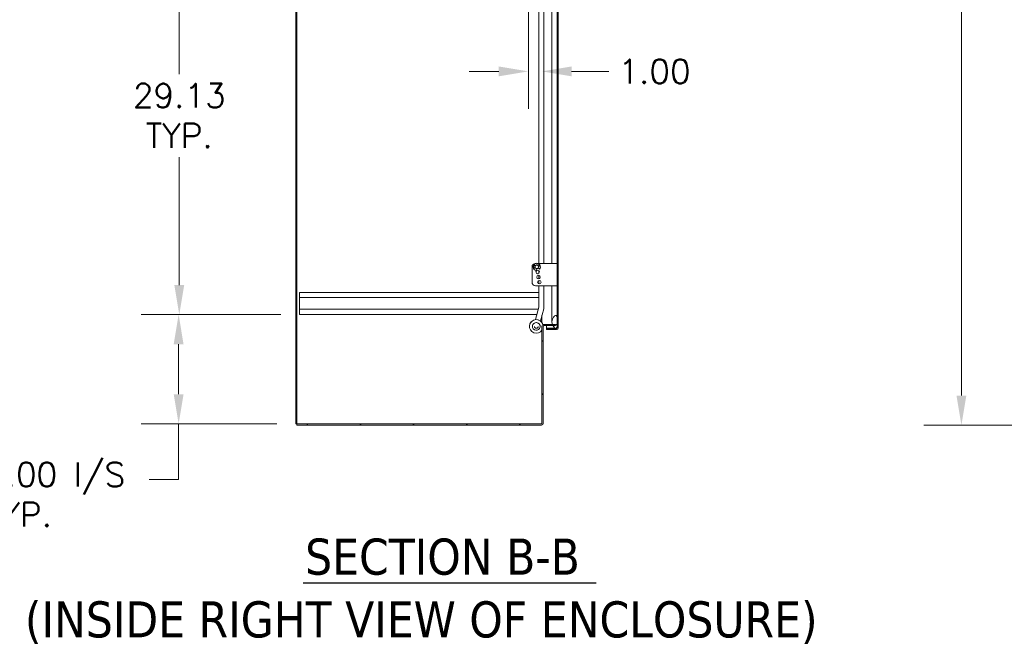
# Model space of a CAD drawing. Header units: inches. Extents: x 3 to 371, y 8 to 234.
# Tile 5 of 51: x 54 to 126, y 88 to 133. Entities that reach past the tile are written whole.
import ezdxf

# ---------------------------------------------------------------- set-up
doc = ezdxf.new("R2010")
doc.units = ezdxf.units.IN
doc.header["$LTSCALE"] = 22
doc.header["$MEASUREMENT"] = 0
for name, color, linetype, lineweight in [('Dimension (ANSI)', 7, 'Continuous', 5), ('Hatch (ANSI)', 7, 'Continuous', 5), ('Symbol (ANSI)', 7, 'Continuous', 5), ('Visible (ANSI)', 7, 'Continuous', 5)]:
    doc.layers.add(name, color=color, linetype=linetype, lineweight=lineweight)
doc.styles.add('ROMANS', font='romans.shx')
doc.styles.add('Text Style168', font='tahoma.ttf')
doc.styles.add('Text Style29', font='tahoma.ttf')
doc.dimstyles.new('Default (ANSI)', dxfattribs={"dimscale": 22, "dimtxt": 0.08, "dimasz": 0.098425, "dimexe": 0.125, "dimexo": 0.0625, "dimgap": 0.031496, "dimtad": 0, "dimtih": 1, "dimtoh": 1, "dimrnd": 1e-08, "dimzin": 0, "dimdsep": 46, "dimtxsty": 'ROMANS', "dimcen": 0.09, "dimdle": 0.393701, "dimclrd": 256, "dimclre": 256, "dimclrt": 256, "dimadec": 0, "dimazin": 0, "dimtfac": 1.25, "dimtofl": 0, "dimtmove": 0, "dimatfit": 3, "dimfxl": 0, "dimtolj": 1, "dimtzin": 0, "dimlwd": -1, "dimlwe": -1, "dimarcsym": 0})

# ---------------------------------------------------------------- blocks, each defined once
blk = doc.blocks.new('*D11')
at = {"layer": 'Defpoints', "color": 0}
for p in [(140.04, 175.84), (123.02, 103.715), (140.04, 103.715)]:
    blk.add_point(p, dxfattribs=at)
at = {"layer": 'Dimension (ANSI)'}
for p, q in [((138.665, 175.84), (120.27, 175.84)), ((123.02, 173.675), (123.02, 144.284)), ((123.02, 105.881), (123.02, 135.272)), ((138.665, 103.715), (120.27, 103.715))]:
    blk.add_line(p, q, dxfattribs=at)
for points in [[(122.66, 173.675), (123.381, 173.675), (123.02, 175.84)], [(122.66, 105.881), (123.381, 105.881), (123.02, 103.715)]]:
    blk.add_solid(points, dxfattribs=at)
at = {"layer": 'Dimension (ANSI)', "insert": (123.02, 139.778), "char_height": 1.76, "attachment_point": 5, "style": 'ROMANS'}
blk.add_mtext('\\A1;72.13\\PTUB\\PHEIGHT', dxfattribs=at)
blk = doc.blocks.new('*D22')
at = {"layer": 'Defpoints', "color": 0}
for p in [(74.568, 140.93), (65.766, 111.805), (74.568, 111.805)]:
    blk.add_point(p, dxfattribs=at)
at = {"layer": 'Dimension (ANSI)'}
for p, q in [((73.193, 140.93), (63.016, 140.93)), ((65.766, 138.765), (65.766, 129.407)), ((65.766, 113.971), (65.766, 123.328)), ((73.193, 111.805), (63.016, 111.805))]:
    blk.add_line(p, q, dxfattribs=at)
for points in [[(65.405, 138.765), (66.127, 138.765), (65.766, 140.93)], [(65.405, 113.971), (66.127, 113.971), (65.766, 111.805)]]:
    blk.add_solid(points, dxfattribs=at)
at = {"layer": 'Dimension (ANSI)', "insert": (65.766, 126.368), "char_height": 1.76, "attachment_point": 5, "style": 'ROMANS'}
blk.add_mtext('\\A1;29.13\\PTYP.', dxfattribs=at)
blk = doc.blocks.new('*D28')
at = {"layer": 'Defpoints', "color": 0}
for p in [(91.318, 141.055), (92.318, 129.606), (92.318, 111.09)]:
    blk.add_point(p, dxfattribs=at)
at = {"layer": 'Dimension (ANSI)'}
for p, q in [((91.318, 139.68), (91.318, 126.856)), ((89.152, 129.606), (86.987, 129.606)), ((94.483, 129.606), (97.219, 129.606))]:
    blk.add_line(p, q, dxfattribs=at)
for points in [[(89.152, 129.967), (89.152, 129.245), (91.318, 129.606)], [(94.483, 129.967), (94.483, 129.245), (92.318, 129.606)]]:
    blk.add_solid(points, dxfattribs=at)
at = {"layer": 'Dimension (ANSI)', "insert": (97.912, 130.486), "char_height": 1.76, "attachment_point": 1, "style": 'ROMANS'}
blk.add_mtext('\\A1;1.00', dxfattribs=at)
blk = doc.blocks.new('*D36')
at = {"layer": 'Defpoints', "color": 0}
for p in [(74.568, 111.805), (65.719, 103.809), (74.286, 103.809)]:
    blk.add_point(p, dxfattribs=at)
at = {"layer": 'Dimension (ANSI)'}
for p, q in [((73.193, 111.805), (62.969, 111.805)), ((65.719, 109.64), (65.719, 105.974)), ((72.911, 103.809), (62.969, 103.809)), ((65.719, 99.725), (65.719, 103.809)), ((63.553, 99.725), (65.719, 99.725))]:
    blk.add_line(p, q, dxfattribs=at)
for points in [[(65.358, 109.64), (66.079, 109.64), (65.719, 111.805)], [(65.358, 105.974), (66.079, 105.974), (65.719, 103.809)]]:
    blk.add_solid(points, dxfattribs=at)
at = {"layer": 'Dimension (ANSI)', "insert": (51.546, 100.982), "char_height": 1.76, "attachment_point": 1, "style": 'ROMANS'}
blk.add_mtext('\\A1;8.00 I/S\\PTYP.', dxfattribs=at)

msp = doc.modelspace()

# ---------------------------------------------------------------- hatches: boundary and pattern name
at = {"layer": 'Hatch (ANSI)'}
h = msp.add_hatch(dxfattribs=at)
h.set_pattern_fill('ANSI31', color=256, scale=5.5, style=0)
h.paths.add_polyline_path([(74.38, 175.7467), (74.2863, 175.7467), (74.2863, 103.8091), (74.38, 103.8091)])
h = msp.add_hatch(dxfattribs=at)
h.set_pattern_fill('ANSI31', color=256, scale=22, angle=75, style=0)
edge = h.paths.add_edge_path()
edge.add_line((92.6381, 173.2333), (93.2944, 173.2333))
edge.add_line((93.2944, 173.2333), (93.3504, 173.2333))
edge.add_line((93.3504, 173.2333), (93.3881, 173.2333))
edge.add_ellipse((93.3881, 173.2021), major_axis=(0, 0.0312), ratio=1, start_angle=270, end_angle=360, ccw=False)
edge.add_line((93.4194, 173.2021), (93.4194, 173.1396))
edge.add_line((93.4194, 173.1396), (93.4194, 172.3896))
edge.add_line((93.4194, 172.3896), (93.4194, 111.6396))
edge.add_line((93.4194, 111.6396), (93.4194, 110.8896))
edge.add_line((93.4194, 110.8896), (93.4194, 110.827))
edge.add_ellipse((93.3881, 110.827), major_axis=(0.0312, 0), ratio=1, start_angle=270, end_angle=360, ccw=False)
edge.add_line((93.3881, 110.7957), (93.3502, 110.7957))
edge.add_line((93.3502, 110.7957), (93.2947, 110.7957))
edge.add_line((93.2947, 110.7957), (92.6381, 110.7957))
edge.add_line((92.6381, 110.7957), (92.6381, 110.702))
edge.add_line((92.6381, 110.702), (93.3881, 110.702))
edge.add_ellipse((93.3881, 110.827), major_axis=(0, -0.1249), ratio=1, start_angle=0, end_angle=90)
edge.add_line((93.5131, 110.827), (93.5131, 173.2021))
edge.add_ellipse((93.3881, 173.2021), major_axis=(0.1249, 0), ratio=1, start_angle=0, end_angle=90)
edge.add_line((93.3881, 173.327), (92.6381, 173.327))
edge.add_line((92.6381, 173.327), (92.6381, 173.2333))
h = msp.add_hatch(dxfattribs=at)
h.set_pattern_fill('ANSI31', color=256, scale=22, angle=-15, style=0)
edge = h.paths.add_edge_path()
edge.add_spline(control_points=[(93.2944, 111.7333), (93.2748, 111.7269), (93.2559, 111.7152), (93.2185, 111.6865), (93.1989, 111.6668), (93.144, 111.6025), (93.1073, 111.5435), (93.0618, 111.4226), (93.043, 111.3512), (93.0444, 111.2646)], knot_values=[-2.2571609, -2.2571609, -2.2571609, -2.2571609, -1.9421555, -1.9421555, -1.5382838, -1.5382838, -0.6602481, -0.6602481, 0, 0, 0, 0], degree=3, periodic=0)
edge.add_spline(control_points=[(93.0444, 111.2646), (93.0454, 111.2051), (93.056, 111.1466), (93.0743, 111.0904)], knot_values=[-1.0483302, -1.0483302, -1.0483302, -1.0483302, -0.7586, -0.7586, -0.7586, -0.7586], degree=3, periodic=0)
edge.add_spline(control_points=[(93.0743, 111.0904), (93.0773, 111.0814), (93.0805, 111.0724), (93.0926, 111.0401), (93.1026, 111.0177), (93.1133, 110.9967)], knot_values=[-0.7586, -0.7586, -0.7586, -0.7586, -0.7120009, -0.7120009, -0.5895044, -0.5895044, -0.5895044, -0.5895044], degree=3, periodic=0)
edge.add_spline(control_points=[(93.1133, 110.9967), (93.1319, 110.9599), (93.1527, 110.927), (93.1979, 110.8673), (93.2243, 110.8395), (93.2639, 110.8102), (93.2788, 110.8012), (93.2944, 110.7958)], knot_values=[-0.5895044, -0.5895044, -0.5895044, -0.5895044, -0.3751501, -0.3751501, -0.1257788, -0.1257788, 0, 0, 0, 0], degree=3, periodic=0)
edge.add_spline(control_points=[(93.2944, 110.7958), (93.2945, 110.7958), (93.2946, 110.7957), (93.2947, 110.7957)], knot_values=[-0.4962532, -0.4962532, -0.4962532, -0.4962532, -0.4953667, -0.4953667, -0.4953667, -0.4953667], degree=3, periodic=0)
edge.add_spline(control_points=[(93.2947, 110.7957), (93.301, 110.7935), (93.3076, 110.7919), (93.3205, 110.7903), (93.3268, 110.7903), (93.339, 110.7919), (93.3447, 110.7934), (93.3502, 110.7957)], knot_values=[-0.4953667, -0.4953667, -0.4953667, -0.4953667, -0.4372195, -0.4372195, -0.3825643, -0.3825643, -0.3303998, -0.3303998, -0.3303998, -0.3303998], degree=3, periodic=0)
edge.add_spline(control_points=[(93.3502, 110.7957), (93.3531, 110.7969), (93.356, 110.7984), (93.3694, 110.8062), (93.3784, 110.8149), (93.4, 110.8423), (93.4108, 110.8653), (93.4194, 110.8896)], knot_values=[-0.3303998, -0.3303998, -0.3303998, -0.3303998, -0.3022453, -0.3022453, -0.195919, -0.195919, 0, 0, 0, 0], degree=3, periodic=0)
edge.add_line((93.4194, 110.8896), (93.4194, 111.6396))
edge.add_spline(control_points=[(93.4194, 111.6396), (93.4144, 111.6541), (93.4083, 111.6689), (93.3949, 111.6935), (93.3877, 111.7044), (93.3722, 111.7206), (93.3644, 111.7268), (93.3472, 111.7353), (93.3384, 111.7377), (93.3173, 111.739), (93.3056, 111.737), (93.2944, 111.7333)], knot_values=[-0.4494753, -0.4494753, -0.4494753, -0.4494753, -0.3321231, -0.3321231, -0.2359747, -0.2359747, -0.1608287, -0.1608287, -0.089664, -0.089664, 0, 0, 0, 0], degree=3, periodic=0)
edge = h.paths.add_edge_path()
edge.add_spline(control_points=[(93.0444, 172.7646), (93.0433, 172.6971), (93.0545, 172.6307), (93.0777, 172.5646), (93.0787, 172.5618), (93.0797, 172.5591)], knot_values=[-1.0427391, -1.0427391, -1.0427391, -1.0427391, -0.7197579, -0.7197579, -0.7055776, -0.7055776, -0.7055776, -0.7055776], degree=3, periodic=0)
edge.add_spline(control_points=[(93.0797, 172.5591), (93.0921, 172.5252), (93.1071, 172.4938), (93.1235, 172.4654)], knot_values=[-0.7055776, -0.7055776, -0.7055776, -0.7055776, -0.5308927, -0.5308927, -0.5308927, -0.5308927], degree=3, periodic=0)
edge.add_spline(control_points=[(93.1235, 172.4654), (93.1362, 172.4434), (93.1498, 172.4231), (93.1903, 172.3699), (93.2191, 172.3409), (93.2614, 172.3107), (93.2776, 172.3013), (93.2944, 172.2958)], knot_values=[-0.5308927, -0.5308927, -0.5308927, -0.5308927, -0.3955238, -0.3955238, -0.1347707, -0.1347707, 0, 0, 0, 0], degree=3, periodic=0)
edge.add_spline(control_points=[(93.2944, 172.2958), (93.3011, 172.2936), (93.3081, 172.292), (93.3216, 172.2905), (93.3281, 172.2905), (93.3438, 172.2927), (93.3525, 172.2958), (93.371, 172.3069), (93.3797, 172.3155), (93.3986, 172.3401), (93.4095, 172.3608), (93.4194, 172.3896)], knot_values=[-0.6647416, -0.6647416, -0.6647416, -0.6647416, -0.5774144, -0.5774144, -0.4971613, -0.4971613, -0.3816552, -0.3816552, -0.2317188, -0.2317188, 0, 0, 0, 0], degree=3, periodic=0)
edge.add_line((93.4194, 172.3896), (93.4194, 173.1396))
edge.add_spline(control_points=[(93.4194, 173.1396), (93.4142, 173.1544), (93.4078, 173.1694), (93.3939, 173.1944), (93.3863, 173.2053), (93.3704, 173.2216), (93.3626, 173.2276), (93.3526, 173.2324), (93.3515, 173.2329), (93.3504, 173.2333)], knot_values=[-0.4489058, -0.4489058, -0.4489058, -0.4489058, -0.3290151, -0.3290151, -0.2310988, -0.2310988, -0.1559399, -0.1559399, -0.1468565, -0.1468565, -0.1468565, -0.1468565], degree=3, periodic=0)
edge.add_spline(control_points=[(93.3504, 173.2333), (93.3431, 173.2364), (93.3355, 173.2381), (93.3162, 173.2391), (93.3051, 173.237), (93.2944, 173.2333)], knot_values=[-0.1468565, -0.1468565, -0.1468565, -0.1468565, -0.085923, -0.085923, 0, 0, 0, 0], degree=3, periodic=0)
edge.add_spline(control_points=[(93.2944, 173.2333), (93.2755, 173.2268), (93.2574, 173.2149), (93.2217, 173.186), (93.2029, 173.1661), (93.1505, 173.1021), (93.114, 173.0427), (93.0679, 172.9253), (93.0459, 172.8533), (93.0444, 172.7646)], knot_values=[-2.3914218, -2.3914218, -2.3914218, -2.3914218, -2.0558457, -2.0558457, -1.6231424, -1.6231424, -0.6762108, -0.6762108, 0, 0, 0, 0], degree=3, periodic=0)
h = msp.add_hatch(dxfattribs=at)
h.set_pattern_fill('ANSI31', color=256, scale=22, angle=90, style=0)
edge = h.paths.add_edge_path()
edge.add_ellipse((92.2863, 103.8403), major_axis=(0, -0.1249), ratio=1, start_angle=0, end_angle=90)
edge.add_line((92.4113, 103.8403), (92.4113, 110.9654))
edge.add_ellipse((92.4425, 110.9654), major_axis=(-0.0312, 0), ratio=1, start_angle=270, end_angle=360, ccw=False)
edge.add_line((92.4425, 110.9967), (93.1133, 110.9967))
edge.add_line((93.1133, 110.9967), (93.3176, 110.9967))
edge.add_line((93.3176, 110.9967), (93.3176, 111.0904))
edge.add_line((93.3176, 111.0904), (93.0743, 111.0904))
edge.add_line((93.0743, 111.0904), (92.4425, 111.0904))
edge.add_ellipse((92.4425, 110.9654), major_axis=(0, 0.1249), ratio=1, start_angle=0, end_angle=90)
edge.add_line((92.3176, 110.9654), (92.3176, 103.8403))
edge.add_ellipse((92.2863, 103.8403), major_axis=(0.0313, 0), ratio=1, start_angle=270, end_angle=360, ccw=False)
edge.add_line((92.2863, 103.8091), (74.38, 103.8091))
edge.add_line((74.38, 103.8091), (74.38, 103.7154))
edge.add_line((74.38, 103.7154), (92.2863, 103.7154))

# ---------------------------------------------------------------- linework, layer by layer
at = {"layer": 'Symbol (ANSI)', "lineweight": 30}
msp.add_line((74.8466, 92.1813), (96.2832, 92.1813), dxfattribs=at)
at = {"layer": 'Visible (ANSI)'}
for p, q in [((74.2863, 175.7467), (74.2863, 103.8091)), ((74.38, 103.8091), (74.38, 175.7467)), ((93.4194, 173.2021), (93.4194, 110.827)), ((93.5131, 110.827), (93.5131, 173.2021)), ((93.0443, 115.5507), (93.0443, 141.2759)), ((92.083, 141.1118), (92.083, 115.5507)), ((92.46, 115.5507), (92.46, 140.3718)), ((91.8026, 115.4328), (91.8445, 115.3845)), ((91.8394, 115.5507), (91.8446, 115.5507)), ((91.95, 115.4248), (91.949, 115.4887)), ((92.0292, 115.5507), (93.2944, 115.5507)), ((92.1331, 115.3424), (92.0549, 115.3412)), ((93.4194, 115.5507), (93.2944, 115.5507)), ((91.5894, 114.1707), (91.5894, 115.3007)), ((91.8219, 115.2523), (91.7628, 115.2011)), ((91.9096, 115.0356), (91.8944, 115.1834)), ((92.0467, 115.2416), (92.1339, 115.1212)), ((92.083, 115.0266), (92.083, 114.8248)), ((92.083, 114.68), (92.083, 114.4214)), ((93.2944, 113.9207), (91.8394, 113.9207)), ((92.083, 114.3), (92.083, 114.0514)), ((92.083, 113.9207), (92.083, 112.3618)), ((92.46, 112.3618), (92.46, 113.9207)), ((93.0443, 111.7646), (93.0443, 113.9207)), ((93.2944, 113.9207), (93.4194, 113.9207)), ((74.5676, 113.4304), (92.083, 113.4304)), ((74.5676, 113.0454), (74.5676, 113.4304)), ((74.5676, 113.0454), (74.5676, 112.1904)), ((74.5676, 113.0454), (92.083, 113.0454)), ((74.5676, 112.1904), (92.0404, 112.1904)), ((74.5676, 111.8054), (74.5676, 112.1904)), ((74.5676, 111.8054), (91.9372, 111.8054)), ((91.8385, 111.4368), (92.0795, 112.3366)), ((92.2028, 111.3393), (92.4437, 112.2383)), ((92.3176, 111.2182), (92.3176, 111.7677)), ((93.0443, 111.2738), (93.0443, 111.7646)), ((92.3783, 111.0904), (92.4425, 111.0904)), ((93.3176, 111.0904), (92.4425, 111.0904)), ((92.4425, 110.9967), (93.3176, 110.9967)), ((92.6381, 110.9967), (92.6381, 110.8068)), ((93.3176, 110.9967), (93.3176, 111.0904)), ((93.4194, 110.8896), (93.4194, 111.6396)), ((91.4009, 110.9415), (91.4009, 110.9419)), ((91.4009, 110.9404), (91.4009, 110.9407)), ((91.6196, 110.9403), (91.6196, 110.9403)), ((91.7603, 110.9402), (91.7603, 110.9401)), ((92.0415, 110.9402), (92.0415, 110.9401)), ((92.1821, 110.9403), (92.1821, 110.9403)), ((92.3176, 110.9654), (92.3176, 103.8403)), ((92.4113, 103.8403), (92.4113, 110.9654)), ((93.2707, 110.8068), (92.6381, 110.8068)), ((93.3881, 110.7957), (92.6381, 110.7957)), ((92.6381, 110.7957), (92.6381, 110.702)), ((92.6381, 110.702), (93.3881, 110.702)), ((93.3881, 110.8068), (93.3687, 110.8068)), ((74.2863, 103.8091), (74.38, 103.8091)), ((92.2863, 103.8091), (74.38, 103.8091)), ((74.38, 103.8091), (74.38, 103.7154)), ((74.38, 103.7154), (92.2863, 103.7154))]:
    msp.add_line(p, q, dxfattribs=at)
for centre, radius in [((91.9369, 115.3007), 0.1247), ((91.9994, 114.9257), 0.131), ((92.0619, 114.5507), 0.131), ((92.1244, 114.1757), 0.131)]:
    msp.add_circle(centre, radius, dxfattribs=at)
for centre, radius, start, end in [((91.8394, 115.3007), 0.25, 90, 180), ((91.9369, 115.3007), 0.2665, 317.652615, 264.129132), ((91.9805, 115.2773), 0.266, 144.722882, 193.753676), ((91.7837, 115.4164), 0.025, 40.890873, 144.722882), ((91.9369, 115.3007), 0.131, 137.47753, 203.727993), ((91.974, 115.4891), 0.025, 77.058865, 180.890873), ((91.9369, 115.3007), 0.131, 18.053754, 84.304217), ((91.92, 115.2542), 0.266, 28.028071, 77.058865), ((92.1328, 115.3674), 0.025, 270.890873, 28.028071), ((91.7464, 115.22), 0.025, 193.753676, 310.890873), ((91.9369, 115.3007), 0.131, 251.391268, 330.390479), ((91.8394, 114.1707), 0.25, 180, 270), ((92.4425, 110.9654), 0.1249, 90, 180), ((92.4425, 110.9654), 0.0312, 90, 180), ((93.3881, 110.827), 0.0312, 270, 0), ((93.3881, 110.827), 0.1249, 270, 0), ((92.2863, 103.8403), 0.1249, 270, 0), ((92.2863, 103.8403), 0.0313, 270, 0)]:
    msp.add_arc(centre, radius, start, end, dxfattribs=at)
for centre, major_axis, ratio, start_param, end_param in [((91.9009, 110.9404), (0.4816, 0.1346), 0.9999993, 0, 5.4252382), ((91.9009, 110.9415), (-0.4961, -0.0622), 0.9999992, 4.712389, 6.1592624), ((91.9009, 110.9407), (0.4816, 0.1343), 0.9999993, 0, 2.8696994), ((91.9009, 110.9419), (-0.4961, -0.0621), 0.9999992, 4.712389, 6.1586431), ((91.9009, 110.9403), (-0.2812, 0), 0.9999992, 3.1415926, 6.2831853), ((91.9009, 110.9419), (0.4819, 0.1333), 0.9999993, 0, 0.6519712), ((91.9009, 110.9415), (0.4818, 0.1336), 0.9999993, 0, 0.6515751)]:
    msp.add_ellipse(centre, major_axis=major_axis, ratio=ratio, start_param=start_param, end_param=end_param, dxfattribs=at)
msp.add_ellipse((91.9009, 110.9403), major_axis=(-0.2788, 0.0371), ratio=0.9999992, dxfattribs=at)
for points, knots in [([(92.0795, 112.3366), (92.08, 112.3383), (92.0804, 112.34), (92.0811, 112.3434), (92.0814, 112.3451), (92.082, 112.3486), (92.0822, 112.3503), (92.0826, 112.3538), (92.0827, 112.3555), (92.0829, 112.359), (92.083, 112.3607), (92.083, 112.3625)], [4.45058959, 4.45058959, 4.45058959, 4.45058959, 4.50294947, 4.50294947, 4.55530935, 4.55530935, 4.60766923, 4.60766923, 4.6600291, 4.6600291, 4.71238898, 4.71238898, 4.71238898, 4.71238898]), ([(92.4437, 112.2383), (92.4459, 112.2464), (92.4478, 112.2545), (92.4513, 112.2708), (92.4528, 112.279), (92.4554, 112.2954), (92.4565, 112.3037), (92.4582, 112.3202), (92.4589, 112.3285), (92.4597, 112.3452), (92.46, 112.3535), (92.46, 112.3618)], [4.45058959, 4.45058959, 4.45058959, 4.45058959, 4.50294947, 4.50294947, 4.55530935, 4.55530935, 4.60766923, 4.60766923, 4.6600291, 4.6600291, 4.71238898, 4.71238898, 4.71238898, 4.71238898]), ([(93.2944, 111.7333), (93.2748, 111.7269), (93.2559, 111.7152), (93.2185, 111.6865), (93.1989, 111.6668), (93.144, 111.6025), (93.1073, 111.5435), (93.0618, 111.4226), (93.043, 111.3512), (93.0444, 111.2646)], [-2.2571609, -2.2571609, -2.2571609, -2.2571609, -1.9421555, -1.9421555, -1.5382838, -1.5382838, -0.6602481, -0.6602481, 0, 0, 0, 0]), ([(93.4194, 111.6396), (93.4144, 111.6541), (93.4083, 111.6689), (93.3949, 111.6935), (93.3877, 111.7044), (93.3722, 111.7206), (93.3644, 111.7268), (93.3472, 111.7353), (93.3384, 111.7377), (93.3173, 111.739), (93.3056, 111.737), (93.2944, 111.7333)], [-0.44947527, -0.44947527, -0.44947527, -0.44947527, -0.33212313, -0.33212313, -0.23597471, -0.23597471, -0.16082872, -0.16082872, -0.08966395, -0.08966395, 0, 0, 0, 0]), ([(93.0444, 111.2646), (93.0455, 111.1955), (93.0596, 111.1278), (93.1081, 110.9991), (93.1408, 110.9428), (93.1979, 110.8673), (93.2243, 110.8395), (93.2639, 110.8102), (93.2788, 110.8012), (93.2944, 110.7958)], [-1.0483302, -1.0483302, -1.0483302, -1.0483302, -0.7120009, -0.7120009, -0.3751501, -0.3751501, -0.1257788, -0.1257788, 0, 0, 0, 0]), ([(92.0415, 110.9401), (92.0415, 110.9251), (92.0391, 110.9101), (92.0296, 110.8816), (92.0226, 110.8681), (92.0047, 110.8441), (91.9938, 110.8335), (91.9692, 110.8163), (91.9556, 110.8097), (91.9268, 110.8011), (91.9118, 110.7991), (91.8818, 110.8), (91.8669, 110.8028), (91.8387, 110.8131), (91.8254, 110.8205), (91.8019, 110.8391), (91.7916, 110.8503), (91.7751, 110.8754), (91.7689, 110.8892), (91.7619, 110.9156), (91.7603, 110.9278), (91.7603, 110.9401)], [6.151021, 6.151021, 6.151021, 6.151021, 6.4710209, 6.4710209, 6.7910209, 6.7910209, 7.1110208, 7.1110208, 7.4310209, 7.4310209, 7.751021, 7.751021, 8.0710211, 8.0710211, 8.3910211, 8.3910211, 8.7110212, 8.7110212, 9.0310211, 9.0310211, 9.2926137, 9.2926137, 9.2926137, 9.2926137]), ([(93.2944, 110.7958), (93.3008, 110.7936), (93.3075, 110.7919), (93.3205, 110.7903), (93.3268, 110.7903), (93.3422, 110.7923), (93.3508, 110.7953), (93.3694, 110.8062), (93.3784, 110.8149), (93.4, 110.8423), (93.4108, 110.8653), (93.4194, 110.8896)], [-0.4962532, -0.4962532, -0.4962532, -0.4962532, -0.43721951, -0.43721951, -0.38256427, -0.38256427, -0.30224527, -0.30224527, -0.19591897, -0.19591897, 0, 0, 0, 0]), ([(93.4194, 110.827), (93.4194, 110.8206), (93.4063, 110.8142), (93.3909, 110.8079), (93.39, 110.8075), (93.3891, 110.8071), (93.3881, 110.8068)], [0, 0, 0, 0, 1.4834748, 1.4834748, 1.4834748, 1.5707963, 1.5707963, 1.5707963, 1.5707963])]:
    msp.add_open_spline(points, degree=3, knots=knots, dxfattribs=at)
msp.add_open_spline([(93.3881, 110.8068), (93.3968, 110.8077), (93.4055, 110.8086), (93.414, 110.8094)], degree=3, dxfattribs=at)

# ---------------------------------------------------------------- texts
at = {"layer": 'Symbol (ANSI)', "char_height": 2.64, "attachment_point": 7}
for s, insert, style in [('SECTION B-B', (74.9818, 92.7196), 'Text Style168'), ('(INSIDE RIGHT VIEW OF ENCLOSURE)', (54.4655, 87.699), 'Text Style29')]:
    msp.add_mtext(s, dxfattribs=dict(at, insert=insert, style=style))

# ---------------------------------------------------------------- dimensions: what is measured, and where the dimension line sits
at = {"layer": 'Dimension (ANSI)'}
for base, p1, p2, angle, text, override, picture, middle in [((123.020438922, 103.7153906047), (140.039601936, 175.8403906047), (140.039601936, 103.7153906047), 270, '<>\\PTUB\\PHEIGHT', {"dimdec": 2, "dimtp": 0, "dimtm": 0, "dimtdec": 2, "dimatfit": 1}, '*D11', (123.020438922, 139.7778906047)), ((65.7659346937, 111.8053906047), (74.5675987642, 140.9303906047), (74.5675987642, 111.8053906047), 90, '<>\\PTYP.', {"dimdec": 2, "dimtp": 0, "dimtm": 0, "dimtdec": 2, "dimatfit": 1}, '*D22', (65.7659346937, 126.3678906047)), ((65.7186, 103.8091), (74.5676, 111.8054), (74.2863, 103.8091), 90, '<> I/S\\PTYP.', {"dimdec": 2, "dimtp": 0, "dimtm": 0, "dimtdec": 2, "dimtmove": 1, "dimatfit": 2, "dimtvp": -0.25}, '*D36', (65.5775, 99.7246))]:
    dim = msp.add_linear_dim(base=base, p1=p1, p2=p2, angle=angle, text=text, dimstyle='Default (ANSI)', override=override, dxfattribs=at)
    dim.commit()
    dim.dimension.update_dxf_attribs({"geometry": picture, "text_midpoint": middle, "dimtype": 160})
dim = msp.add_linear_dim(base=(92.3176, 129.6058), p1=(91.3176, 141.0554), p2=(92.3176, 111.0904), angle=180, dimstyle='Default (ANSI)', override={"dimtih": 0, "dimtoh": 0, "dimdec": 2, "dimse2": 1, "dimtp": 0, "dimtm": 0, "dimtdec": 2, "dimatfit": 1}, dxfattribs=at)
dim.commit()
dim.dimension.update_dxf_attribs({"geometry": '*D28', "text_midpoint": (100.4679, 129.6058), "dimtype": 160})

doc.saveas('drawing.dxf')
